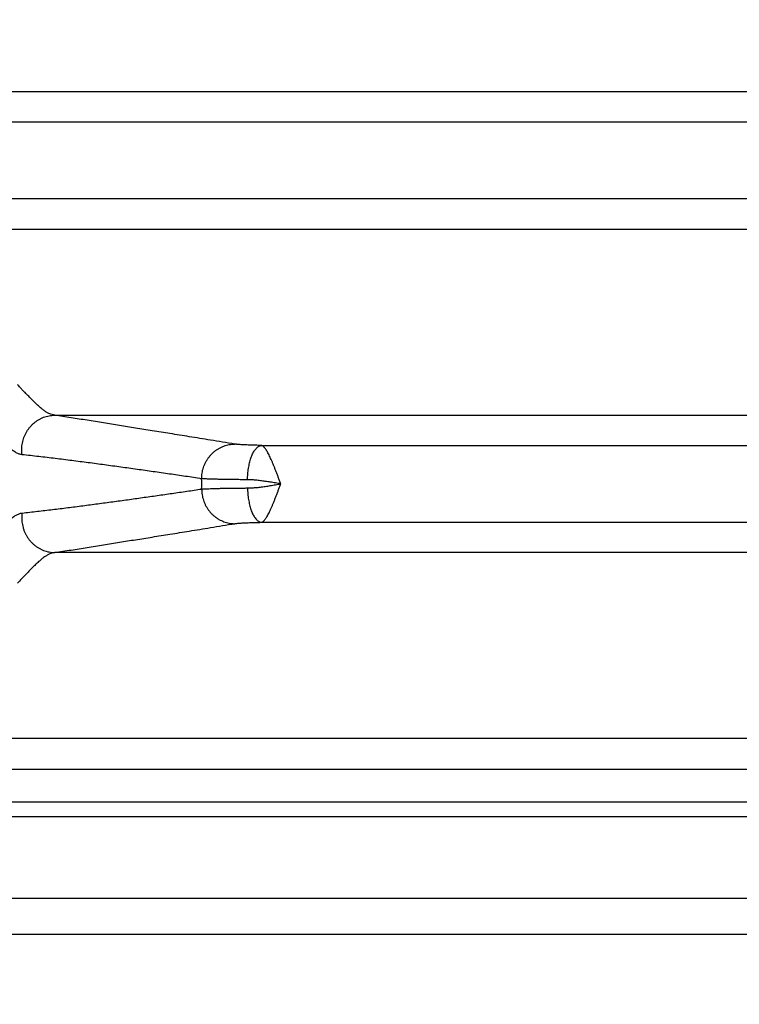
# Model space of a CAD drawing. Header units: inches. Extents: x 0 to 22, y 0 to 17.
# Tile 3 of 49: x 2.7 to 3.6, y 3.5 to 4.7. Entities that reach past the tile are written whole.
import ezdxf

# ---------------------------------------------------------------- set-up
doc = ezdxf.new("R2010")
doc.units = ezdxf.units.IN
doc.header["$LTSCALE"] = 1.21
doc.header["$MEASUREMENT"] = 0
doc.layers.get('0').update_dxf_attribs({"linetype": 'CONTINUOUS'})
doc.layers.add('DIMENSIONS', color=7, linetype='CONTINUOUS')
doc.styles.get("Standard").update_dxf_attribs({"font": 'txt', "width": 0.8})
doc.dimstyles.new('DIMSTYLE_1', dxfattribs={"dimtxt": 0.125, "dimasz": 0.18, "dimexe": 0.18, "dimexo": 0.0625, "dimgap": 0.09, "dimtad": 0, "dimtih": 1, "dimtoh": 1, "dimdec": 3, "dimzin": 4, "dimdsep": 46, "dimtxsty": 'STANDARD', "dimblk": '_FILLED', "dimblk1": '_FILLED', "dimblk2": '_FILLED', "dimcen": 0.09, "dimadec": 0, "dimazin": 0, "dimtp": 0.01, "dimtm": 0.01, "dimtfac": 1, "dimtdec": 3, "dimtofl": 0, "dimtmove": 0, "dimatfit": 3, "dimldrblk": '_FILLED', "dimfxl": 1, "dimtolj": 1, "dimtzin": 4, "dimarcsym": 0})

# ---------------------------------------------------------------- blocks, each defined once
blk = doc.blocks.new('_FILLED')
at = {"color": 0, "linetype": 'BYBLOCK'}
blk.add_solid([(0, 0), (-1, 0.1736), (-1, -0.1736)], dxfattribs=at)
blk = doc.blocks.new('*D0')
at = {"layer": 'DIMENSIONS', "color": 2, "linetype": 'CONTINUOUS'}
for p, q in [((4.0421, 5.2945), (4.0421, 2.682)), ((2.3076, 3.5944), (2.3076, 2.682)), ((2.3076, 2.807), (1.9476, 2.807)), ((4.0421, 2.807), (4.4021, 2.807))]:
    blk.add_line(p, q, dxfattribs=at)
at = {"layer": 'DIMENSIONS', "color": 2, "linetype": 'CONTINUOUS', "xscale": 0.18, "yscale": 0.18, "zscale": 0.18}
blk.add_blockref('_FILLED', (2.3076, 2.807), dxfattribs=at)
at = {"layer": 'DIMENSIONS', "color": 2, "linetype": 'CONTINUOUS', "xscale": 0.18, "yscale": 0.18, "zscale": 0.18, "rotation": 180}
blk.add_blockref('_FILLED', (4.0421, 2.807), dxfattribs=at)
at = {"layer": 'DIMENSIONS', "color": 2, "linetype": 'CONTINUOUS', "width": 0.8}
for s, p in [('[', (3.1367, 2.7445)), (']', (3.7367, 2.7445)), ('1.735', (2.5117, 2.7445)), ('44.06', (3.2367, 2.7445))]:
    blk.add_text(s, height=0.125, dxfattribs=at).set_placement(p)
blk = doc.blocks.new('*D5')
at = {"layer": 'DIMENSIONS', "color": 2, "linetype": 'CONTINUOUS'}
for p, q in [((2.3076, 3.5944), (2.3076, 1.932)), ((5.7766, 3.5944), (5.7766, 1.932)), ((2.3076, 2.057), (3.2919, 2.057)), ((5.7766, 2.057), (4.7419, 2.057))]:
    blk.add_line(p, q, dxfattribs=at)
at = {"layer": 'DIMENSIONS', "color": 2, "linetype": 'CONTINUOUS', "xscale": 0.18, "yscale": 0.18, "zscale": 0.18, "rotation": 180}
blk.add_blockref('_FILLED', (2.3076, 2.057), dxfattribs=at)
at = {"layer": 'DIMENSIONS', "color": 2, "linetype": 'CONTINUOUS', "xscale": 0.18, "yscale": 0.18, "zscale": 0.18}
blk.add_blockref('_FILLED', (5.7766, 2.057), dxfattribs=at)
at = {"layer": 'DIMENSIONS', "color": 2, "linetype": 'CONTINUOUS', "width": 0.8}
for s, p in [('[', (3.9794, 1.9945)), (']', (4.5794, 1.9945)), ('3.469', (3.3544, 1.9945)), ('88.11', (4.0794, 1.9945))]:
    blk.add_text(s, height=0.125, dxfattribs=at).set_placement(p)

msp = doc.modelspace()

# ---------------------------------------------------------------- linework, layer by layer
at = {"color": 7, "linetype": 'CONTINUOUS'}
for p, q in [((5.7275, 4.5859), (2.3567, 4.5859)), ((5.6604, 4.549), (2.4238, 4.549)), ((5.6604, 4.4551), (2.4238, 4.4551)), ((2.3567, 4.4181), (5.7275, 4.4181)), ((2.761, 4.1909), (5.3232, 4.1909)), ((3.0136, 4.154), (5.0706, 4.154)), ((3.0136, 4.0601), (5.0706, 4.0601)), ((5.3232, 4.0231), (2.761, 4.0231)), ((5.7275, 3.7959), (2.3567, 3.7959)), ((2.4513, 3.7587), (5.6328, 3.7587)), ((2.4513, 3.7187), (5.6328, 3.7187)), ((2.3514, 3.7008), (5.7327, 3.7008)), ((2.4513, 3.6009), (5.6328, 3.6009)), ((2.4075, 3.557), (5.6767, 3.557))]:
    msp.add_line(p, q, dxfattribs=at)
msp.add_arc((2.5056, 4.107), 0.435, 359.1688, 0.8312, dxfattribs=at)
for points, knots in [([(2.7247, 4.2185), (2.7237, 4.2195), (2.7216, 4.2215), (2.7188, 4.225), (2.7167, 4.2272), (2.7156, 4.2282)], [0, 0, 0, 0, 0.322357, 0.651138, 1, 1, 1, 1]), ([(2.761, 4.1909), (2.7599, 4.1911), (2.7579, 4.1915), (2.7547, 4.1927), (2.7514, 4.1943), (2.7481, 4.1965), (2.7446, 4.1992), (2.7409, 4.2024), (2.7372, 4.2059), (2.7332, 4.2098), (2.7291, 4.2142), (2.7262, 4.217), (2.7247, 4.2185)], [0, 0, 0, 0, 0.066164, 0.138047, 0.216847, 0.303548, 0.398704, 0.502519, 0.614911, 0.735486, 0.86365, 1, 1, 1, 1]), ([(2.7212, 4.1426), (2.721, 4.1438), (2.7207, 4.1462), (2.7207, 4.1498), (2.7209, 4.1534), (2.7214, 4.1569), (2.7223, 4.1604), (2.7234, 4.1638), (2.7248, 4.1671), (2.7264, 4.1703), (2.7283, 4.1733), (2.7305, 4.1761), (2.7328, 4.1788), (2.7354, 4.1812), (2.7382, 4.1834), (2.7411, 4.1853), (2.7442, 4.187), (2.7474, 4.1884), (2.7507, 4.1895), (2.7541, 4.1903), (2.7575, 4.1908), (2.7598, 4.1909), (2.761, 4.1909)], [0, 0, 0, 0, 0.050571, 0.101211, 0.151895, 0.202594, 0.253282, 0.303932, 0.354517, 0.405013, 0.455398, 0.505654, 0.555766, 0.605722, 0.655516, 0.705147, 0.754618, 0.803937, 0.853116, 0.902172, 0.951125, 1, 1, 1, 1]), ([(2.9809, 4.1557), (2.9711, 4.1572), (2.9526, 4.1603), (2.9263, 4.1645), (2.9025, 4.1684), (2.8806, 4.1719), (2.86, 4.1752), (2.8402, 4.1784), (2.8205, 4.1815), (2.8007, 4.1847), (2.7809, 4.1878), (2.7676, 4.1899), (2.761, 4.1909)], [0, 0, 0, 0, 0.133447, 0.252382, 0.359649, 0.458105, 0.550635, 0.64014, 0.729347, 0.81914, 0.909402, 1, 1, 1, 1]), ([(2.7212, 4.1426), (2.7206, 4.1427), (2.7194, 4.1429), (2.7176, 4.1434), (2.7158, 4.1441), (2.7139, 4.1451), (2.712, 4.1462), (2.71, 4.1476), (2.708, 4.1492), (2.7067, 4.1504), (2.706, 4.1511)], [0, 0, 0, 0, 0.100743, 0.205811, 0.316414, 0.433633, 0.558645, 0.693253, 0.839575, 1, 1, 1, 1]), ([(2.9406, 4.1133), (2.9406, 4.1145), (2.9407, 4.1168), (2.9411, 4.1202), (2.9417, 4.1236), (2.9427, 4.127), (2.9439, 4.1302), (2.9454, 4.1333), (2.9471, 4.1363), (2.949, 4.1392), (2.9512, 4.1418), (2.9535, 4.1443), (2.9561, 4.1466), (2.9588, 4.1486), (2.9617, 4.1504), (2.9647, 4.152), (2.9678, 4.1533), (2.971, 4.1543), (2.9743, 4.1551), (2.9776, 4.1555), (2.9798, 4.1556), (2.9809, 4.1557)], [0, 0, 0, 0, 0.053337, 0.1067, 0.160065, 0.213406, 0.266698, 0.319919, 0.373046, 0.426062, 0.47895, 0.531697, 0.584295, 0.636739, 0.689029, 0.741167, 0.793162, 0.845026, 0.896774, 0.948425, 1, 1, 1, 1]), ([(3.0136, 4.154), (3.0123, 4.154), (3.0098, 4.1541), (3.006, 4.1542), (3.0025, 4.1543), (2.9991, 4.1544), (2.996, 4.1545), (2.993, 4.1547), (2.9903, 4.1548), (2.9879, 4.155), (2.9857, 4.1551), (2.9838, 4.1553), (2.9823, 4.1555), (2.9813, 4.1556), (2.9809, 4.1557)], [0, 0, 0, 0, 0.117656, 0.23134, 0.340278, 0.443696, 0.540893, 0.631221, 0.71406, 0.788869, 0.855198, 0.91265, 0.960953, 1, 1, 1, 1]), ([(2.9966, 4.1121), (2.9966, 4.1133), (2.9967, 4.1156), (2.9969, 4.1192), (2.9973, 4.1226), (2.9978, 4.126), (2.9984, 4.1293), (2.999, 4.1325), (2.9998, 4.1356), (3.0007, 4.1384), (3.0017, 4.1411), (3.0028, 4.1436), (3.004, 4.1458), (3.0052, 4.1478), (3.0065, 4.1495), (3.0078, 4.151), (3.0092, 4.1522), (3.0106, 4.1531), (3.0121, 4.1537), (3.0131, 4.1539), (3.0136, 4.154)], [0, 0, 0, 0, 0.074355, 0.148322, 0.221454, 0.293314, 0.363478, 0.431542, 0.497128, 0.559889, 0.619518, 0.675754, 0.728395, 0.777312, 0.822462, 0.863919, 0.901898, 0.936794, 0.969216, 1, 1, 1, 1]), ([(3.0372, 4.1071), (3.0367, 4.1084), (3.0357, 4.1111), (3.0342, 4.115), (3.0328, 4.1189), (3.0313, 4.1228), (3.0298, 4.1265), (3.0284, 4.13), (3.027, 4.1334), (3.0256, 4.1367), (3.0242, 4.1396), (3.0229, 4.1424), (3.0216, 4.1449), (3.0204, 4.1471), (3.0191, 4.149), (3.0179, 4.1506), (3.0168, 4.152), (3.0157, 4.153), (3.0146, 4.1537), (3.0139, 4.1539), (3.0136, 4.154)], [0, 0, 0, 0, 0.079795, 0.159519, 0.238107, 0.315065, 0.389901, 0.462113, 0.531209, 0.596751, 0.658331, 0.715597, 0.768235, 0.815996, 0.858767, 0.896422, 0.928891, 0.956614, 0.980203, 1, 1, 1, 1]), ([(2.9406, 4.1133), (2.934, 4.1143), (2.9208, 4.1162), (2.9011, 4.1191), (2.8814, 4.1219), (2.8616, 4.1247), (2.8417, 4.1275), (2.8219, 4.1302), (2.8019, 4.1329), (2.7819, 4.1354), (2.7617, 4.138), (2.7415, 4.1404), (2.7279, 4.1419), (2.7212, 4.1426)], [0, 0, 0, 0, 0.090107, 0.180021, 0.270002, 0.360309, 0.450965, 0.541613, 0.632313, 0.723578, 0.815464, 0.907697, 1, 1, 1, 1]), ([(2.9966, 4.1121), (2.9946, 4.1121), (2.9905, 4.1121), (2.9846, 4.1122), (2.9789, 4.1122), (2.9735, 4.1123), (2.9684, 4.1124), (2.9636, 4.1125), (2.9591, 4.1126), (2.955, 4.1127), (2.9513, 4.1128), (2.948, 4.1129), (2.9452, 4.1131), (2.9427, 4.1132), (2.9412, 4.1133), (2.9406, 4.1133)], [0, 0, 0, 0, 0.109812, 0.215768, 0.317362, 0.41411, 0.505554, 0.591256, 0.670807, 0.743828, 0.809971, 0.868924, 0.920407, 0.96417, 1, 1, 1, 1]), ([(2.9406, 4.1007), (2.9412, 4.1008), (2.9427, 4.1009), (2.9452, 4.101), (2.948, 4.1011), (2.9513, 4.1012), (2.955, 4.1014), (2.9591, 4.1015), (2.9636, 4.1016), (2.9684, 4.1017), (2.9735, 4.1017), (2.9789, 4.1018), (2.9846, 4.1019), (2.9905, 4.1019), (2.9946, 4.102), (2.9966, 4.102)], [0, 0, 0, 0, 0.03583, 0.079593, 0.131076, 0.190029, 0.256173, 0.329193, 0.408744, 0.494446, 0.585889, 0.682637, 0.784231, 0.890187, 1, 1, 1, 1]), ([(3.0372, 4.107), (3.0351, 4.1074), (3.0308, 4.1081), (3.0245, 4.1092), (3.0184, 4.1101), (3.0124, 4.1109), (3.0068, 4.1116), (3.0015, 4.112), (2.9982, 4.1121), (2.9966, 4.1121)], [0, 0, 0, 0, 0.159159, 0.315972, 0.468877, 0.615964, 0.754953, 0.883543, 1, 1, 1, 1]), ([(2.9966, 4.102), (2.9982, 4.102), (3.0015, 4.1021), (3.0068, 4.1025), (3.0124, 4.1031), (3.0183, 4.1039), (3.0245, 4.1049), (3.0308, 4.1059), (3.0351, 4.1067), (3.0372, 4.107)], [0, 0, 0, 0, 0.116323, 0.244884, 0.383913, 0.531007, 0.683967, 0.840809, 1, 1, 1, 1]), ([(2.9966, 4.102), (2.9966, 4.1008), (2.9967, 4.0984), (2.9969, 4.0949), (2.9973, 4.0914), (2.9978, 4.088), (2.9984, 4.0847), (2.999, 4.0815), (2.9998, 4.0785), (3.0007, 4.0756), (3.0017, 4.073), (3.0028, 4.0705), (3.004, 4.0683), (3.0052, 4.0663), (3.0065, 4.0645), (3.0078, 4.063), (3.0092, 4.0618), (3.0106, 4.0609), (3.0121, 4.0603), (3.0131, 4.0601), (3.0136, 4.0601)], [0, 0, 0, 0, 0.074354, 0.14832, 0.221452, 0.293311, 0.363474, 0.431538, 0.497124, 0.559885, 0.619514, 0.675751, 0.728393, 0.77731, 0.822461, 0.863918, 0.901897, 0.936793, 0.969216, 1, 1, 1, 1]), ([(3.0136, 4.0601), (3.0139, 4.0601), (3.0146, 4.0604), (3.0157, 4.0611), (3.0168, 4.0621), (3.0179, 4.0634), (3.0191, 4.065), (3.0204, 4.067), (3.0216, 4.0692), (3.0229, 4.0717), (3.0242, 4.0744), (3.0256, 4.0774), (3.027, 4.0806), (3.0284, 4.084), (3.0298, 4.0876), (3.0313, 4.0913), (3.0328, 4.0952), (3.0342, 4.0991), (3.0357, 4.1031), (3.0367, 4.1057), (3.0372, 4.1071)], [0, 0, 0, 0, 0.01979, 0.04334, 0.070898, 0.10334, 0.141009, 0.183718, 0.231441, 0.284043, 0.341252, 0.402767, 0.468239, 0.537277, 0.609462, 0.684309, 0.761282, 0.839834, 0.919423, 1, 1, 1, 1]), ([(2.7212, 4.0714), (2.7274, 4.0721), (2.7398, 4.0735), (2.7584, 4.0757), (2.7769, 4.078), (2.7953, 4.0803), (2.8136, 4.0828), (2.8318, 4.0852), (2.8501, 4.0877), (2.8682, 4.0903), (2.8863, 4.0928), (2.9044, 4.0954), (2.9225, 4.0981), (2.9345, 4.0998), (2.9406, 4.1007)], [0, 0, 0, 0, 0.08466, 0.16933, 0.253747, 0.337643, 0.420888, 0.503872, 0.586945, 0.669916, 0.752563, 0.834999, 0.917415, 1, 1, 1, 1]), ([(2.9406, 4.1007), (2.9406, 4.0996), (2.9407, 4.0973), (2.9411, 4.0938), (2.9417, 4.0904), (2.9427, 4.0871), (2.9439, 4.0839), (2.9454, 4.0807), (2.9471, 4.0777), (2.949, 4.0749), (2.9512, 4.0722), (2.9535, 4.0698), (2.9561, 4.0675), (2.9588, 4.0654), (2.9617, 4.0636), (2.9647, 4.0621), (2.9678, 4.0608), (2.971, 4.0598), (2.9743, 4.059), (2.9776, 4.0585), (2.9798, 4.0584), (2.9809, 4.0584)], [0, 0, 0, 0, 0.053337, 0.106699, 0.160064, 0.213404, 0.266696, 0.319916, 0.373043, 0.426059, 0.478946, 0.531694, 0.584292, 0.636736, 0.689026, 0.741164, 0.79316, 0.845024, 0.896772, 0.948424, 1, 1, 1, 1]), ([(2.706, 4.063), (2.7066, 4.0636), (2.7079, 4.0648), (2.7099, 4.0663), (2.7118, 4.0677), (2.7137, 4.0689), (2.7156, 4.0698), (2.7174, 4.0706), (2.7193, 4.0711), (2.7205, 4.0714), (2.7212, 4.0714)], [0, 0, 0, 0, 0.152295, 0.295488, 0.429787, 0.555658, 0.67396, 0.786293, 0.894373, 1, 1, 1, 1]), ([(2.7212, 4.0714), (2.721, 4.0702), (2.7207, 4.0679), (2.7207, 4.0643), (2.7209, 4.0607), (2.7214, 4.0572), (2.7223, 4.0537), (2.7234, 4.0502), (2.7248, 4.0469), (2.7264, 4.0438), (2.7283, 4.0408), (2.7305, 4.0379), (2.7328, 4.0353), (2.7354, 4.0329), (2.7382, 4.0307), (2.7411, 4.0287), (2.7442, 4.0271), (2.7474, 4.0257), (2.7507, 4.0246), (2.7541, 4.0238), (2.7575, 4.0233), (2.7598, 4.0231), (2.761, 4.0231)], [0, 0, 0, 0, 0.050572, 0.101213, 0.151897, 0.202598, 0.253287, 0.303937, 0.354522, 0.405019, 0.455405, 0.505661, 0.555772, 0.605728, 0.655523, 0.705153, 0.754624, 0.803942, 0.85312, 0.902175, 0.951127, 1, 1, 1, 1]), ([(2.761, 4.0231), (2.7676, 4.0242), (2.7809, 4.0262), (2.8007, 4.0294), (2.8205, 4.0325), (2.8402, 4.0357), (2.86, 4.0389), (2.8806, 4.0422), (2.9025, 4.0457), (2.9263, 4.0495), (2.9526, 4.0538), (2.9711, 4.0568), (2.9809, 4.0584)], [0, 0, 0, 0, 0.090598, 0.18086, 0.270653, 0.35986, 0.449365, 0.541895, 0.640351, 0.747618, 0.866553, 1, 1, 1, 1]), ([(2.9809, 4.0584), (2.9813, 4.0585), (2.9823, 4.0586), (2.9838, 4.0588), (2.9857, 4.0589), (2.9879, 4.0591), (2.9903, 4.0593), (2.993, 4.0594), (2.996, 4.0595), (2.9991, 4.0597), (3.0025, 4.0598), (3.006, 4.0599), (3.0098, 4.06), (3.0123, 4.06), (3.0136, 4.0601)], [0, 0, 0, 0, 0.039047, 0.08735, 0.144802, 0.211132, 0.285941, 0.368779, 0.459108, 0.556304, 0.659722, 0.76866, 0.882344, 1, 1, 1, 1]), ([(2.761, 4.0231), (2.76, 4.023), (2.7579, 4.0226), (2.7548, 4.0214), (2.7516, 4.0198), (2.7482, 4.0177), (2.7448, 4.015), (2.7412, 4.012), (2.7374, 4.0084), (2.7335, 4.0045), (2.7294, 4.0003), (2.725, 3.9957), (2.7204, 3.9908), (2.7172, 3.9875), (2.7156, 3.9858)], [0, 0, 0, 0, 0.050749, 0.105741, 0.165882, 0.231924, 0.304462, 0.383809, 0.470046, 0.56312, 0.662877, 0.769109, 0.881534, 1, 1, 1, 1])]:
    msp.add_open_spline(points, degree=3, knots=knots, dxfattribs=at)

# ---------------------------------------------------------------- dimensions: what is measured, and where the dimension line sits
at = {"layer": 'DIMENSIONS', "color": 2, "linetype": 'CONTINUOUS'}
for base, p1, p2, picture, middle in [((4.0420770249, 2.8070308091), (2.3075770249, 3.5944356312), (4.0420770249, 5.2944913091), '*D0', (3.1742099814, 2.8070308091)), ((5.7766, 2.057), (2.3076, 3.5944), (5.7766, 3.5944), '*D5', (4.0169, 2.057))]:
    dim = msp.add_linear_dim(base=base, p1=p1, p2=p2, dimstyle='DIMSTYLE_1', dxfattribs=at)
    dim.commit()
    dim.dimension.update_dxf_attribs({"geometry": picture, "text_midpoint": middle, "dimtype": 160})

doc.saveas('drawing.dxf')
